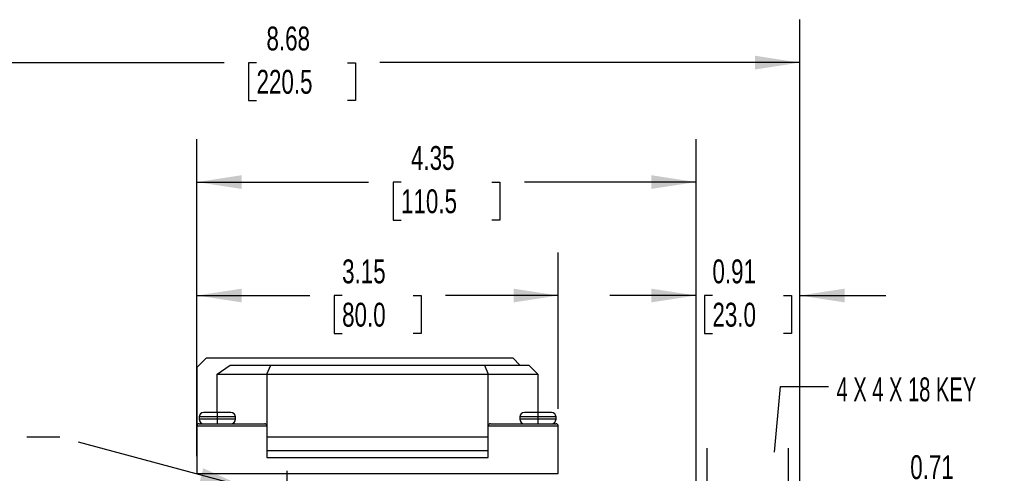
# Model space of a CAD drawing. Header units: inches. Extents: x 0 to 33, y 0 to 25.5.
# Tile 6 of 18: x 7.2 to 15.8, y 11.3 to 15.3. Entities that reach past the tile are written whole.
import ezdxf

# ---------------------------------------------------------------- set-up
doc = ezdxf.new("R2010")
doc.units = ezdxf.units.IN
doc.header["$LTSCALE"] = 3
doc.header["$MEASUREMENT"] = 0
doc.linetypes.add('CENTERX2', pattern=[0.8, 0.5, -0.1, 0.1, -0.1])
doc.layers.add('CENTER', color=40, linetype='CENTERX2')
doc.layers.add('DIMENSIONS', color=140, linetype='Continuous', lineweight=25)
doc.layers.add('TEXT', color=140, linetype='Continuous', lineweight=25)
doc.styles.add('SLDTEXTSTYLE0', font='TXT', dxfattribs={"width": 0.7})
doc.styles.add('SLDTEXTSTYLE2', font='TXT', dxfattribs={"width": 0.628571})
doc.dimstyles.new('SLDDIMSTYLE0', dxfattribs={"dimtxt": 0.208333, "dimasz": 0.39, "dimexe": 0, "dimexo": 0.0625, "dimgap": 0.052083, "dimtad": 0, "dimtih": 1, "dimtoh": 1, "dimrnd": 1e-09, "dimdsep": 46, "dimtxsty": 'SLDTEXTSTYLE0', "dimsah": 1, "dimcen": 0.09, "dimadec": 0, "dimazin": 2, "dimtfac": 1, "dimtmove": 0, "dimatfit": 0, "dimfxl": 0, "dimfrac": 2, "dimtolj": 1, "dimtzin": 12, "dimarcsym": 0})
doc.dimstyles.new('SLDDIMSTYLE1', dxfattribs={"dimtxt": 0.208333, "dimasz": 0.39, "dimexe": 0, "dimexo": 0.0625, "dimgap": 0.052083, "dimtad": 0, "dimtih": 1, "dimtoh": 1, "dimrnd": 1e-09, "dimzin": 12, "dimdsep": 46, "dimtxsty": 'SLDTEXTSTYLE0', "dimsah": 1, "dimcen": 0.09, "dimadec": 0, "dimazin": 3, "dimtfac": 1, "dimtofl": 0, "dimtmove": 0, "dimatfit": 3, "dimfxl": 0, "dimfrac": 2, "dimtolj": 1, "dimtzin": 12, "dimarcsym": 0})
doc.dimstyles.new('SLDDIMSTYLE3', dxfattribs={"dimtxt": 0.18, "dimasz": 0.39, "dimexe": 0, "dimexo": 0.0625, "dimgap": 0, "dimtad": 0, "dimtih": 1, "dimtoh": 1, "dimdec": 0, "dimrnd": 1e-09, "dimzin": 0, "dimdsep": 46, "dimtxsty": 'Standard', "dimsah": 1, "dimcen": 0.09, "dimadec": 0, "dimazin": 0, "dimtfac": 0.39, "dimtdec": 0, "dimtofl": 0, "dimtmove": 0, "dimatfit": 3, "dimfxl": 0, "dimfrac": 2, "dimtolj": 1, "dimtzin": 0, "dimarcsym": 0})

# ---------------------------------------------------------------- blocks, each defined once
blk = doc.blocks.new('_D_5')
at = {"layer": 'DIMENSIONS'}
for p, q in [((5.3026, 11.2104), (5.3026, 15.2974)), ((13.9837, 11.2704), (13.9837, 15.2974)), ((5.3026, 14.9224), (8.9646, 14.9224)), ((9.2469, 14.9219), (9.1769, 14.9219)), ((9.1769, 14.9219), (9.1769, 14.5906)), ((10.0394, 14.9219), (10.1094, 14.9219)), ((10.1094, 14.9219), (10.1094, 14.5906)), ((13.9837, 14.9224), (10.3217, 14.9224)), ((9.1769, 14.5906), (9.2469, 14.5906)), ((10.1094, 14.5906), (10.0394, 14.5906)), ((13.9837, 9.105), (13.9837, 11.0904)), ((5.3026, 10.5535), (5.3026, 11.0304))]:
    blk.add_line(p, q, dxfattribs=at)
for points in [[(5.3026, 14.9224), (5.6926, 14.8624), (5.6926, 14.9824)], [(13.9837, 14.9224), (13.5937, 14.9824), (13.5937, 14.8624)]]:
    blk.add_solid(points, dxfattribs=at)
at = {"layer": 'DIMENSIONS', "char_height": 0.20833, "attachment_point": 1, "style": 'SLDTEXTSTYLE0'}
for s, insert in [('8.68', (9.3335, 15.2371)), ('220.5', (9.2469, 14.8592))]:
    blk.add_mtext(s, dxfattribs=dict(at, insert=insert))
blk = doc.blocks.new('_D_6')
at = {"layer": 'DIMENSIONS'}
for p, q in [((8.7278, 12.4121), (8.7278, 13.2642)), ((11.8774, 11.9003), (11.8774, 13.2642)), ((8.7278, 12.8892), (9.7107, 12.8892)), ((9.993, 12.8888), (9.923, 12.8888)), ((9.923, 12.8888), (9.923, 12.5574)), ((10.6122, 12.8888), (10.6822, 12.8888)), ((10.6822, 12.8888), (10.6822, 12.5574)), ((11.8774, 12.8892), (10.8945, 12.8892)), ((9.923, 12.5574), (9.993, 12.5574)), ((10.6822, 12.5574), (10.6122, 12.5574))]:
    blk.add_line(p, q, dxfattribs=at)
for points in [[(8.7278, 12.8892), (9.1178, 12.8292), (9.1178, 12.9492)], [(11.8774, 12.8892), (11.4874, 12.9492), (11.4874, 12.8292)]]:
    blk.add_solid(points, dxfattribs=at)
at = {"layer": 'DIMENSIONS', "char_height": 0.20833, "attachment_point": 1, "style": 'SLDTEXTSTYLE0'}
for s, insert in [('3.15', (9.993, 13.204)), ('80.0', (9.993, 12.826))]:
    blk.add_mtext(s, dxfattribs=dict(at, insert=insert))
blk = doc.blocks.new('_D_7')
at = {"layer": 'DIMENSIONS'}
for p, q in [((8.7278, 11.4869), (8.7278, 14.2546)), ((13.0782, 11.2704), (13.0782, 14.2546)), ((8.7278, 13.8796), (10.2244, 13.8796)), ((10.5067, 13.8791), (10.4367, 13.8791)), ((10.4367, 13.8791), (10.4367, 13.5478)), ((11.2992, 13.8791), (11.3692, 13.8791)), ((11.3692, 13.8791), (11.3692, 13.5478)), ((13.0782, 13.8796), (11.5815, 13.8796)), ((10.4367, 13.5478), (10.5067, 13.5478)), ((11.3692, 13.5478), (11.2992, 13.5478)), ((13.0782, 10.6602), (13.0782, 11.0904))]:
    blk.add_line(p, q, dxfattribs=at)
for points in [[(8.7278, 13.8796), (9.1178, 13.8196), (9.1178, 13.9396)], [(13.0782, 13.8796), (12.6882, 13.9396), (12.6882, 13.8196)]]:
    blk.add_solid(points, dxfattribs=at)
at = {"layer": 'DIMENSIONS', "char_height": 0.20833, "attachment_point": 1, "style": 'SLDTEXTSTYLE0'}
for s, insert in [('4.35', (10.5934, 14.1943)), ('110.5', (10.5067, 13.8164))]:
    blk.add_mtext(s, dxfattribs=dict(at, insert=insert))
blk = doc.blocks.new('_D_8')
at = {"layer": 'DIMENSIONS'}
for p, q in [((13.0782, 11.2704), (13.0782, 13.2642)), ((13.9837, 11.2704), (13.9837, 13.2642)), ((13.0782, 12.8892), (12.3282, 12.8892)), ((13.2213, 12.8888), (13.1513, 12.8888)), ((13.1513, 12.8888), (13.1513, 12.5574)), ((13.8405, 12.8888), (13.9105, 12.8888)), ((13.9105, 12.8888), (13.9105, 12.5574)), ((13.9837, 12.8892), (14.7337, 12.8892)), ((13.1513, 12.5574), (13.2213, 12.5574)), ((13.9105, 12.5574), (13.8405, 12.5574)), ((13.0782, 10.6602), (13.0782, 11.0904)), ((13.9837, 9.105), (13.9837, 11.0904))]:
    blk.add_line(p, q, dxfattribs=at)
for points in [[(13.0782, 12.8892), (12.6882, 12.9492), (12.6882, 12.8292)], [(13.9837, 12.8892), (14.3737, 12.8292), (14.3737, 12.9492)]]:
    blk.add_solid(points, dxfattribs=at)
at = {"layer": 'DIMENSIONS', "char_height": 0.20833, "attachment_point": 1, "style": 'SLDTEXTSTYLE0'}
for s, insert in [('0.91', (13.2213, 13.204)), ('23.0', (13.2213, 12.826))]:
    blk.add_mtext(s, dxfattribs=dict(at, insert=insert))
blk = doc.blocks.new('_D_9')
at = {"layer": 'DIMENSIONS'}
for p, q in [((13.1766, 9.1641), (13.1766, 11.5554)), ((13.8853, 9.1641), (13.8853, 11.5554)), ((13.1766, 11.1804), (12.4266, 11.1804)), ((13.8853, 11.1804), (14.6634, 11.1804)), ((14.9457, 11.18), (14.8758, 11.18)), ((14.8758, 11.18), (14.8758, 10.8487)), ((15.565, 11.18), (15.6349, 11.18)), ((15.6349, 11.18), (15.6349, 10.8487)), ((14.8758, 10.8487), (14.9457, 10.8487)), ((15.6349, 10.8487), (15.565, 10.8487))]:
    blk.add_line(p, q, dxfattribs=at)
for points in [[(13.1766, 11.1804), (12.7866, 11.2404), (12.7866, 11.1204)], [(13.8853, 11.1804), (14.2753, 11.1204), (14.2753, 11.2404)]]:
    blk.add_solid(points, dxfattribs=at)
at = {"layer": 'DIMENSIONS', "char_height": 0.20833, "attachment_point": 1, "style": 'SLDTEXTSTYLE0'}
for s, insert in [('0.71', (14.9457, 11.4952)), ('18.0', (14.9457, 11.1172))]:
    blk.add_mtext(s, dxfattribs=dict(at, insert=insert))
blk = doc.blocks.new('SW_CENTERMARKSYMBOL_0')
at = {"layer": 'CENTER', "color": 0}
for p, q in [((0, 0.2), (0, 0.5331)), ((0, 0), (0, 0.1)), ((-0.2, 0), (-0.5331, 0)), ((0, 0), (-0.1, 0)), ((0, 0), (0, -0.1)), ((0, 0), (0.1, 0)), ((0.2, 0), (0.5331, 0)), ((0, -0.2), (0, -0.5331))]:
    blk.add_line(p, q, dxfattribs=at)

msp = doc.modelspace()

# ---------------------------------------------------------------- linework, layer by layer
for p, q in [((8.7278, 12.2621), (8.8065, 12.3409)), ((11.4837, 12.3409), (8.8065, 12.3409)), ((8.9049, 12.2031), (9.0163, 12.2818)), ((9.0163, 12.2818), (9.3706, 12.2818)), ((9.338, 12.2031), (9.3706, 12.2818)), ((9.3706, 12.2818), (11.2345, 12.2818)), ((11.2345, 12.2818), (11.2672, 12.2031)), ((11.2345, 12.2818), (11.6215, 12.2818)), ((11.5427, 12.2818), (11.4837, 12.3409)), ((11.7002, 12.2031), (11.6215, 12.2818)), ((8.7278, 12.2621), (8.7278, 11.7503)), ((8.9049, 12.2031), (9.338, 12.2031)), ((8.9049, 11.8684), (8.9049, 12.2031)), ((9.338, 12.2031), (9.338, 11.7503)), ((9.338, 12.2031), (11.2672, 12.2031)), ((11.2672, 11.7503), (11.2672, 12.2031)), ((11.2672, 12.2031), (11.7002, 12.2031)), ((11.7002, 12.2031), (11.7002, 11.8684)), ((8.9049, 11.8684), (8.7868, 11.8684)), ((8.9049, 11.8684), (8.9049, 11.8291)), ((9.0231, 11.8684), (8.9049, 11.8684)), ((11.7002, 11.8684), (11.5821, 11.8684)), ((11.7002, 11.8684), (11.7002, 11.8291)), ((11.8183, 11.8684), (11.7002, 11.8684)), ((8.7475, 11.8291), (8.7475, 11.8094)), ((8.9049, 11.8291), (8.7475, 11.8291)), ((8.9049, 11.8094), (8.7475, 11.8094)), ((8.7475, 11.77), (9.3183, 11.77)), ((8.9049, 11.8291), (8.9049, 11.8094)), ((9.0624, 11.8291), (8.9049, 11.8291)), ((8.9049, 11.8094), (8.9049, 11.77)), ((9.0624, 11.8094), (8.9049, 11.8094)), ((9.0624, 11.8094), (9.0624, 11.8291)), ((11.2868, 11.77), (11.8577, 11.77)), ((11.5427, 11.8291), (11.5427, 11.8094)), ((11.7002, 11.8291), (11.5427, 11.8291)), ((11.7002, 11.8094), (11.5427, 11.8094)), ((11.7002, 11.8291), (11.7002, 11.8094)), ((11.8577, 11.8291), (11.7002, 11.8291)), ((11.7002, 11.8094), (11.7002, 11.77)), ((11.8577, 11.8094), (11.7002, 11.8094)), ((11.8577, 11.8094), (11.8577, 11.8291)), ((8.7278, 11.7503), (9.338, 11.7503)), ((8.7278, 11.7503), (8.7278, 11.3369)), ((9.338, 11.7503), (9.338, 11.4747)), ((11.2672, 11.4747), (11.2672, 11.7503)), ((11.2672, 11.7503), (11.8774, 11.7503)), ((11.8774, 11.3369), (11.8774, 11.7503)), ((11.2672, 11.6519), (9.338, 11.6519)), ((11.2672, 11.5338), (9.338, 11.5338)), ((9.338, 11.4747), (11.2672, 11.4747)), ((8.7278, 11.3369), (11.8774, 11.3369))]:
    msp.add_line(p, q)
for centre, radius, start, end in [((8.7868, 11.8291), 0.0394, 90, 180), ((9.0231, 11.8291), 0.0394, 0, 90), ((11.5821, 11.8291), 0.0394, 90, 180), ((11.8183, 11.8291), 0.0394, 0, 90), ((8.7475, 11.7503), 0.0197, 90, 180), ((8.7868, 11.8094), 0.0394, 180, 270), ((9.0231, 11.8094), 0.0394, 270, 0), ((9.3183, 11.7503), 0.0197, 0, 90), ((11.2868, 11.7503), 0.0197, 90, 180), ((11.5821, 11.8094), 0.0394, 180, 270), ((11.8183, 11.8094), 0.0394, 270, 0), ((11.8577, 11.7503), 0.0197, 0, 90)]:
    msp.add_arc(centre, radius, start, end)

# ---------------------------------------------------------------- block references
at = {"layer": 'CENTER'}
msp.add_blockref('SW_CENTERMARKSYMBOL_0', (9.5152, 10.8251), dxfattribs=at)

# ---------------------------------------------------------------- texts
at = {"layer": 'TEXT', "linetype": 'CENTERX2', "lineweight": 18, "insert": (14.3034, 12.174), "char_height": 0.208333, "attachment_point": 1, "style": 'SLDTEXTSTYLE2'}
msp.add_mtext('4 X 4 X 18 KEY', dxfattribs=at)

# ---------------------------------------------------------------- dimensions: what is measured, and where the dimension line sits
at = {"layer": 'DIMENSIONS'}
dim = msp.add_linear_dim(base=(5.3026, 14.9224), p1=(13.9837, 8.955), p2=(5.3026, 10.4035), angle=0, dimstyle='SLDDIMSTYLE1', dxfattribs=at)
dim.commit()
dim.dimension.update_dxf_attribs({"geometry": '_D_5', "text_midpoint": (9.6431, 14.9224), "dimtype": 160})
for base, p1, p2, dimstyle, picture, middle in [((13.0782, 13.8796), (8.7278, 11.3369), (13.0782, 10.5102), 'SLDDIMSTYLE1', '_D_7', (10.903, 13.8796)), ((11.8774, 12.8892), (8.7278, 12.2621), (11.8774, 11.7503), 'SLDDIMSTYLE1', '_D_6', (10.3026, 12.8892)), ((13.0782, 12.8892), (13.9837, 8.955), (13.0782, 10.5102), 'SLDDIMSTYLE0', '_D_8', (13.5309, 12.8892)), ((13.8853, 11.1804), (13.1766, 9.0141), (13.8853, 9.0141), 'SLDDIMSTYLE0', '_D_9', (15.2553, 11.1804))]:
    dim = msp.add_linear_dim(base=base, p1=p1, p2=p2, dimstyle=dimstyle, dxfattribs=at)
    dim.commit()
    dim.dimension.update_dxf_attribs({"geometry": picture, "text_midpoint": middle, "dimtype": 160})

# ---------------------------------------------------------------- leaders
at = {"layer": 'TEXT', "linetype": 'CENTERX2', "lineweight": 18}
for points in [[(13.5368, 9.1323), (13.8147, 12.0939), (14.232, 12.0939)], [(9.1428, 11.218), (7.5323, 11.6519), (7.2432, 11.6519)]]:
    msp.add_leader(points, dimstyle='SLDDIMSTYLE3', dxfattribs=at)

doc.saveas('drawing.dxf')
